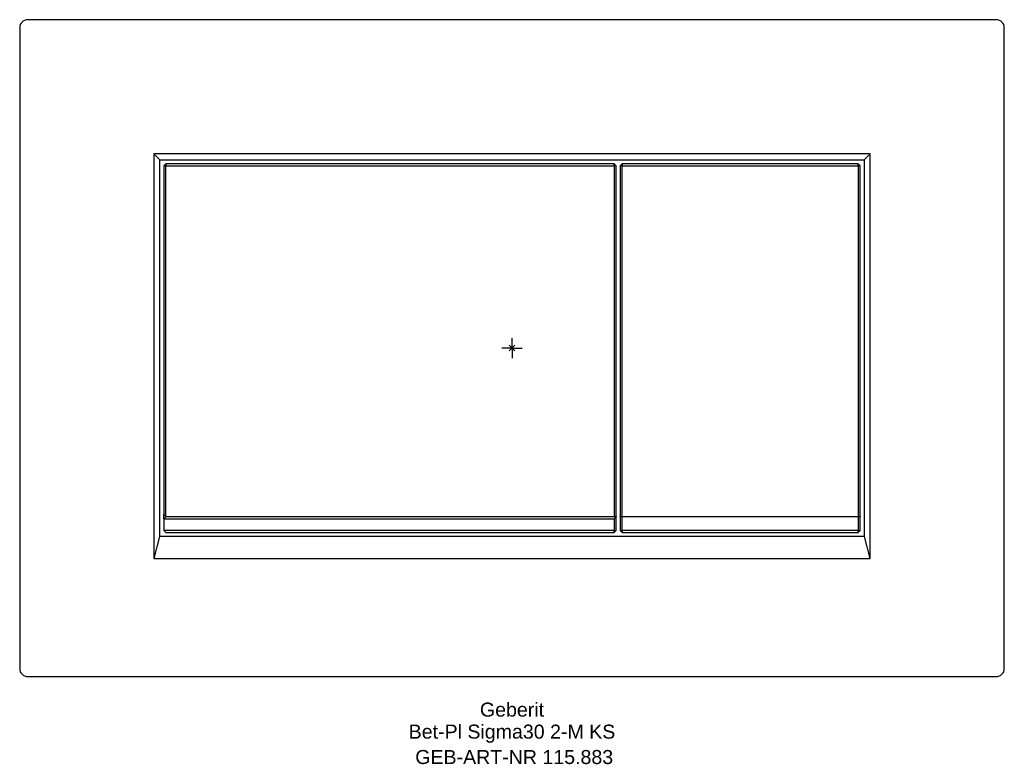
# Model space of a CAD drawing. Header units: millimetres. Extents: x -123 to 123, y -104 to 82.
import ezdxf
from ezdxf.enums import TextEntityAlignment as Align

# ---------------------------------------------------------------- set-up
doc = ezdxf.new("R2010")
doc.units = ezdxf.units.MM
doc.layers.get('0').update_dxf_attribs({"linetype": 'CONTINUOUS'})
for name, color, linetype, lineweight in [('Arbeitspunkt(DIN)', 7, 'CONTINUOUS', 25), ('GEB-ART-NR', 1, 'CONTINUOUS', 18), ('GEB-BEZUG', 2, 'CONTINUOUS', 25), ('GEB-TEXT', 5, 'CONTINUOUS', 18)]:
    doc.layers.add(name, color=color, linetype=linetype, lineweight=lineweight)
doc.layers.add('GEB-KONTUR-A', color=5, linetype='CONTINUOUS')
doc.styles.get("Standard").update_dxf_attribs({"font": 'arial.ttf'})

# ---------------------------------------------------------------- blocks, each defined once
blk = doc.blocks.new('Einfügepunkt')
at = {"layer": 'GEB-BEZUG'}
for p, q in [((-0.71, -0.71), (0.71, 0.71)), ((-0.71, 0.71), (0.71, -0.71))]:
    blk.add_line(p, q, dxfattribs=at)

msp = doc.modelspace()

# ---------------------------------------------------------------- linework, layer by layer
at = {"layer": 'Arbeitspunkt(DIN)', "ltscale": 5}
for q in [(0, 2.5), (-2.5, 0), (0, -2.5), (2.5, 0)]:
    msp.add_line((0, 0), q, dxfattribs=at)
at = {"layer": 'GEB-KONTUR-A', "ltscale": 5}
for p, q in [((121, 82), (-121, 82)), ((-123, 80), (-123, -80)), ((123, -80), (123, 80)), ((-89.5, 48.5), (-88, 47)), ((89.5, 48.5), (-89.5, 48.5)), ((-89.5, 48.5), (-89.5, -52.5)), ((-88, -47), (-88, 47)), ((-88, 47), (88, 47)), ((89.5, 48.5), (88, 47)), ((88, 47), (88, -47)), ((89.5, -52.5), (89.5, 48.5)), ((-87, 45.5), (-86.5, 46)), ((-86.5, 45.5), (-87, 45.5)), ((-87, 45.5), (-87, -41.5)), ((25.5, 46), (-86.5, 46)), ((-86.5, 46), (-86.5, 45.5)), ((-86.5, 45.5), (25.5, 45.5)), ((-86.5, -42), (-86.5, 45.5)), ((25.5, 45.5), (25.5, 46)), ((25.5, 46), (26, 45.5)), ((25.5, 45.5), (25.5, -42)), ((26, 45.5), (25.5, 45.5)), ((26, -42), (26, 45.5)), ((27, 45.5), (27.5, 46)), ((27.5, 45.5), (27, 45.5)), ((27, 45.5), (27, -42)), ((86.5, 46), (27.5, 46)), ((27.5, 46), (27.5, 45.5)), ((27.5, 45.5), (86.5, 45.5)), ((27.5, -42), (27.5, 45.5)), ((86.5, 45.5), (86.5, 46)), ((86.5, 46), (87, 45.5)), ((86.5, 45.5), (86.5, -42)), ((87, 45.5), (86.5, 45.5)), ((87, -42), (87, 45.5)), ((-87, -41.5), (-86.5, -42)), ((-87, -42.6), (-87, -41.5)), ((-86.5, -42.1), (-87, -42.6)), ((-87, -42.6), (-87, -45.5)), ((-87, -42.6), (25.5, -42.6)), ((-86.5, -42), (25.5, -42)), ((26, -42.1), (-86.5, -42.1)), ((25.5, -42), (26, -42)), ((25.5, -42.6), (26, -42.1)), ((25.5, -42.6), (25.5, -45.5)), ((26, -42), (26, -42.1)), ((26, -45.5), (26, -42.1)), ((27, -42), (27.5, -42)), ((27, -42.1), (27, -42)), ((27, -42.1), (27, -45.5)), ((27.5, -42.1), (27, -42.1)), ((27.5, -42), (86.5, -42)), ((27.5, -45.5), (27.5, -42.1)), ((86.5, -42.1), (27.5, -42.1)), ((86.5, -42), (87, -42)), ((87, -42.1), (86.5, -42.1)), ((86.5, -42.1), (86.5, -45.5)), ((87, -42), (87, -42.1)), ((87, -45.5), (87, -42.1)), ((-86.5, -46), (-87, -45.5)), ((25.5, -45.5), (-87, -45.5)), ((-86.5, -46), (25.5, -46)), ((26, -45.5), (25.5, -46)), ((25.5, -45.5), (26, -45.5)), ((25.5, -46), (25.5, -45.5)), ((27.5, -46), (27, -45.5)), ((27, -45.5), (27.5, -45.5)), ((27.5, -45.5), (27.5, -46)), ((86.5, -45.5), (27.5, -45.5)), ((27.5, -46), (86.5, -46)), ((87, -45.5), (86.5, -46)), ((86.5, -45.5), (87, -45.5)), ((86.5, -46), (86.5, -45.5)), ((-88.03, -47), (-89.5, -52.5)), ((88.03, -47), (-88.03, -47)), ((89.5, -52.5), (88.03, -47)), ((-89.5, -52.5), (89.5, -52.5)), ((-121, -82), (121, -82))]:
    msp.add_line(p, q, dxfattribs=at)
for centre, start, end in [((-121, 80), 90, 180), ((121, 80), 0, 90), ((-121, -80), 180, 270), ((121, -80), 270, 0)]:
    msp.add_arc(centre, 2, start, end, dxfattribs=at)

# ---------------------------------------------------------------- block references
at = {"ltscale": 5}
msp.add_blockref('Einfügepunkt', (0, 0), dxfattribs=at)

# ---------------------------------------------------------------- texts
at = {"layer": 'GEB-ART-NR'}
msp.add_text('GEB-ART-NR 115.883', height=3.5, dxfattribs=at).set_placement((0.55, -103.84), align=Align.CENTER)
at = {"layer": 'GEB-TEXT'}
for s, p in [('Geberit', (0, -92)), ('Bet-Pl Sigma30 2-M KS', (0, -97.5))]:
    msp.add_text(s, height=3.5, dxfattribs=at).set_placement(p, align=Align.CENTER)

doc.saveas('drawing.dxf')
